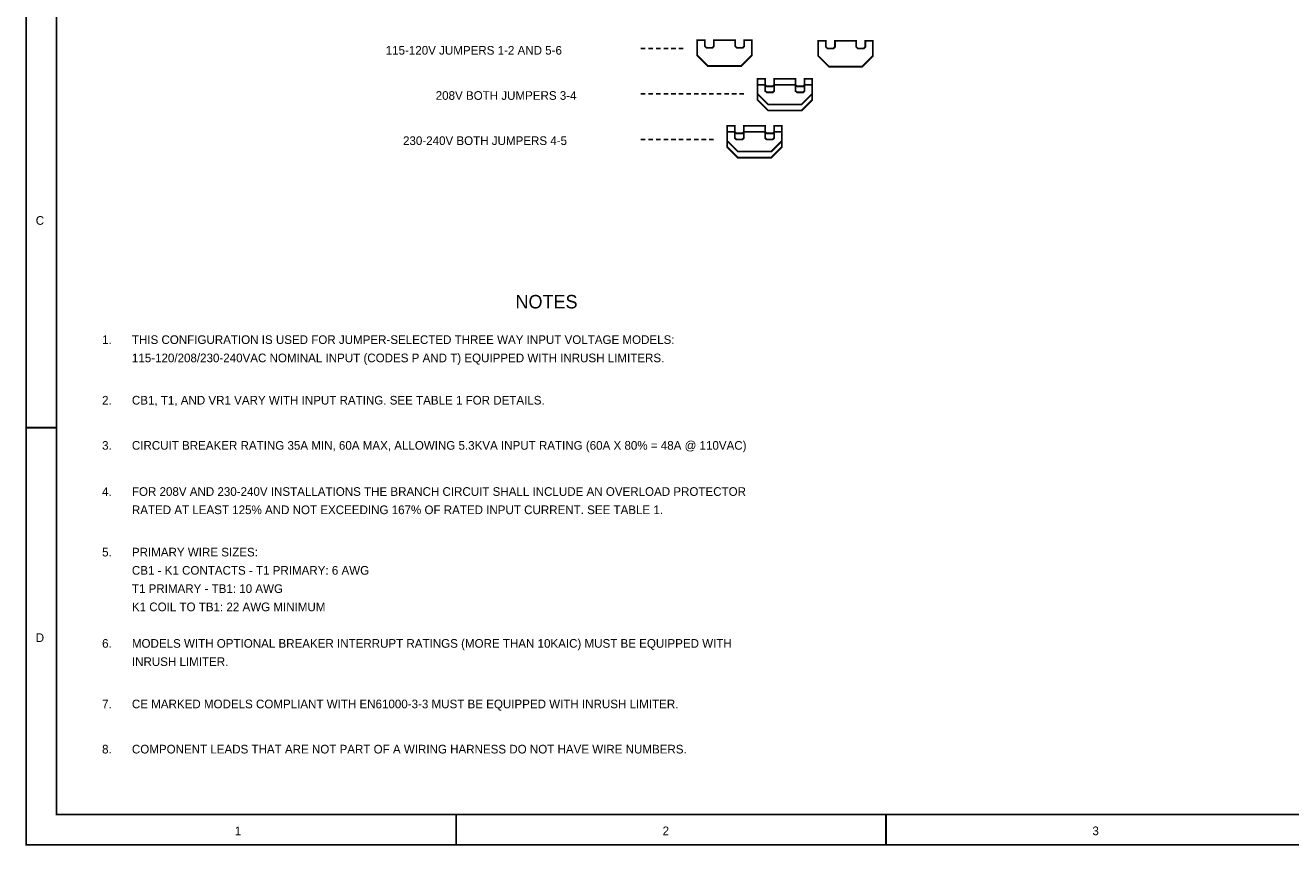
# Model space of a CAD drawing. Extents: x 0 to 17, y 0 to 11.
# Tile 1 of 49: x 0 to 8.3, y 0 to 5.4. Entities that reach past the tile are written whole.
import ezdxf

# ---------------------------------------------------------------- set-up
doc = ezdxf.new("R2010")
doc.units = 0
doc.layers.add('SHEET', color=255, linetype='CONTINUOUS')

msp = doc.modelspace()

# ---------------------------------------------------------------- linework, layer by layer
at = {"layer": 'SHEET'}
for points, const_width in [([(0.0008, 11), (17, 11), (17, 0), (0.0008, 0), (0.0008, 11)], 0.0118), ([(0.0008, 11), (0.0008, 0), (17, 0), (17, 11), (0.0008, 11), (0.0008, 11)], 0.0039), ([(0.2004, 10.7996), (16.8004, 10.7996), (16.8004, 0.1996), (0.2004, 0.1996), (0.2004, 10.7996)], 0.0118), ([(0.2004, 10.7996), (0.2004, 0.1996), (16.8004, 0.1996), (16.8004, 10.7996), (0.2004, 10.7996), (0.2004, 10.7996)], 0.0039), ([(4.4227, 5.304), (4.473, 5.304), (4.473, 5.264), (4.4829, 5.2541), (4.5229, 5.2541), (4.5328, 5.264), (4.5328, 5.304), (4.6729, 5.304), (4.6729, 5.264), (4.6828, 5.2541), (4.7228, 5.2541), (4.7327, 5.264), (4.7327, 5.304), (4.7826, 5.304), (4.7826, 5.2038), (4.7129, 5.1341), (4.4928, 5.1341), (4.4227, 5.2038), (4.4227, 5.304)], 0.0118), ([(4.4227, 5.304), (4.473, 5.304), (4.473, 5.264), (4.4829, 5.2541), (4.5229, 5.2541), (4.5328, 5.264), (4.5328, 5.304), (4.6729, 5.304), (4.6729, 5.264), (4.6828, 5.2541), (4.7228, 5.2541), (4.7327, 5.264), (4.7327, 5.304), (4.7826, 5.304), (4.7826, 5.2038), (4.7129, 5.1341), (4.4928, 5.1341), (4.4227, 5.2038), (4.4227, 5.304)], 0.0039), ([(5.2202, 5.3), (5.2701, 5.3), (5.2701, 5.26), (5.2804, 5.2497), (5.3204, 5.2497), (5.3303, 5.26), (5.3303, 5.3), (5.4701, 5.3), (5.4701, 5.26), (5.4804, 5.2497), (5.5204, 5.2497), (5.5303, 5.26), (5.5303, 5.3), (5.5802, 5.3), (5.5802, 5.1998), (5.5101, 5.1297), (5.2903, 5.1297), (5.2202, 5.1998), (5.2202, 5.3)], 0.0118), ([(5.2202, 5.3), (5.2701, 5.3), (5.2701, 5.26), (5.2804, 5.2497), (5.3204, 5.2497), (5.3303, 5.26), (5.3303, 5.3), (5.4701, 5.3), (5.4701, 5.26), (5.4804, 5.2497), (5.5204, 5.2497), (5.5303, 5.26), (5.5303, 5.3), (5.5802, 5.3), (5.5802, 5.1998), (5.5101, 5.1297), (5.2903, 5.1297), (5.2202, 5.1998), (5.2202, 5.3)], 0.0039), ([(4.8203, 5.0497), (4.8702, 5.0497), (4.8702, 5.0097), (4.8805, 4.9998), (4.9204, 4.9998), (4.9303, 5.0097), (4.9303, 5.0497), (5.0701, 5.0497), (5.0701, 5.0097), (5.0804, 4.9998), (5.1204, 4.9998), (5.1303, 5.0097), (5.1303, 5.0497), (5.1802, 5.0497), (5.1802, 4.9499), (5.1101, 4.8798), (4.8904, 4.8798), (4.8203, 4.9499), (4.8203, 5.0497)], 0.0118), ([(4.8203, 5.0097), (4.8702, 5.0097), (4.8702, 4.9697), (4.8805, 4.9598), (4.9204, 4.9598), (4.9303, 4.9697), (4.9303, 5.0097), (5.0701, 5.0097), (5.0701, 4.9697), (5.0804, 4.9598), (5.1204, 4.9598), (5.1303, 4.9697), (5.1303, 5.0097), (5.1802, 5.0097), (5.1802, 4.9099), (5.1101, 4.8398), (4.8904, 4.8398), (4.8203, 4.9099), (4.8203, 5.0097)], 0.0118), ([(4.8203, 5.0497), (4.8702, 5.0497), (4.8702, 5.0097), (4.8805, 4.9998), (4.9204, 4.9998), (4.9303, 5.0097), (4.9303, 5.0497), (5.0701, 5.0497), (5.0701, 5.0097), (5.0804, 4.9998), (5.1204, 4.9998), (5.1303, 5.0097), (5.1303, 5.0497), (5.1802, 5.0497), (5.1802, 4.9499), (5.1101, 4.8798), (4.8904, 4.8798), (4.8203, 4.9499), (4.8203, 5.0497)], 0.0039), ([(4.8203, 5.0097), (4.8702, 5.0097), (4.8702, 4.9697), (4.8805, 4.9598), (4.9204, 4.9598), (4.9303, 4.9697), (4.9303, 5.0097), (5.0701, 5.0097), (5.0701, 4.9697), (5.0804, 4.9598), (5.1204, 4.9598), (5.1303, 4.9697), (5.1303, 5.0097), (5.1802, 5.0097), (5.1802, 4.9099), (5.1101, 4.8398), (4.8904, 4.8398), (4.8203, 4.9099), (4.8203, 5.0097)], 0.0039), ([(4.6203, 4.7396), (4.6702, 4.7396), (4.6702, 4.6996), (4.6805, 4.6897), (4.7205, 4.6897), (4.7304, 4.6996), (4.7304, 4.7396), (4.8702, 4.7396), (4.8702, 4.6996), (4.8805, 4.6897), (4.9204, 4.6897), (4.9303, 4.6996), (4.9303, 4.7396), (4.9802, 4.7396), (4.9802, 4.6398), (4.9102, 4.5697), (4.6904, 4.5697), (4.6203, 4.6398), (4.6203, 4.7396)], 0.0118), ([(4.6203, 4.6996), (4.6702, 4.6996), (4.6702, 4.6596), (4.6805, 4.6497), (4.7205, 4.6497), (4.7304, 4.6596), (4.7304, 4.6996), (4.8702, 4.6996), (4.8702, 4.6596), (4.8805, 4.6497), (4.9204, 4.6497), (4.9303, 4.6596), (4.9303, 4.6996), (4.9802, 4.6996), (4.9802, 4.5998), (4.9102, 4.5297), (4.6904, 4.5297), (4.6203, 4.5998), (4.6203, 4.6996)], 0.0118), ([(4.6203, 4.7396), (4.6702, 4.7396), (4.6702, 4.6996), (4.6805, 4.6897), (4.7205, 4.6897), (4.7304, 4.6996), (4.7304, 4.7396), (4.8702, 4.7396), (4.8702, 4.6996), (4.8805, 4.6897), (4.9204, 4.6897), (4.9303, 4.6996), (4.9303, 4.7396), (4.9802, 4.7396), (4.9802, 4.6398), (4.9102, 4.5697), (4.6904, 4.5697), (4.6203, 4.6398), (4.6203, 4.7396)], 0.0039), ([(4.6203, 4.6996), (4.6702, 4.6996), (4.6702, 4.6596), (4.6805, 4.6497), (4.7205, 4.6497), (4.7304, 4.6596), (4.7304, 4.6996), (4.8702, 4.6996), (4.8702, 4.6596), (4.8805, 4.6497), (4.9204, 4.6497), (4.9303, 4.6596), (4.9303, 4.6996), (4.9802, 4.6996), (4.9802, 4.5998), (4.9102, 4.5297), (4.6904, 4.5297), (4.6203, 4.5998), (4.6203, 4.6996)], 0.0039)]:
    msp.add_lwpolyline(points, close=True, dxfattribs=dict(at, const_width=const_width))
at = {"layer": 'SHEET', "const_width": 0.0118}
for points in [[(4.0504, 5.2497), (4.0817, 5.2497)], [(4.1003, 5.2497), (4.1316, 5.2497)], [(4.1502, 5.2497), (4.1815, 5.2497)], [(4.2005, 5.2497), (4.2314, 5.2497)], [(4.2504, 5.2497), (4.2817, 5.2497)], [(4.3003, 5.2497), (4.3316, 5.2497)], [(4.0504, 4.9499), (4.0817, 4.9499)], [(4.1003, 4.9499), (4.1316, 4.9499)], [(4.1502, 4.9499), (4.1815, 4.9499)], [(4.2005, 4.9499), (4.2314, 4.9499)], [(4.2504, 4.9499), (4.2817, 4.9499)], [(4.3003, 4.9499), (4.3316, 4.9499)], [(4.3502, 4.9499), (4.3815, 4.9499)], [(4.4005, 4.9499), (4.4318, 4.9499)], [(4.4504, 4.9499), (4.4817, 4.9499)], [(4.5003, 4.9499), (4.5316, 4.9499)], [(4.5502, 4.9499), (4.5815, 4.9499)], [(4.6005, 4.9499), (4.6318, 4.9499)], [(4.6504, 4.9499), (4.6817, 4.9499)], [(4.7003, 4.9499), (4.7316, 4.9499)], [(4.0504, 4.6497), (4.0817, 4.6497)], [(4.1003, 4.6497), (4.1316, 4.6497)], [(4.1502, 4.6497), (4.1815, 4.6497)], [(4.2005, 4.6497), (4.2314, 4.6497)], [(4.2504, 4.6497), (4.2817, 4.6497)], [(4.3003, 4.6497), (4.3316, 4.6497)], [(4.3502, 4.6497), (4.3815, 4.6497)], [(4.4005, 4.6497), (4.4318, 4.6497)], [(4.4504, 4.6497), (4.4817, 4.6497)], [(4.5003, 4.6497), (4.5316, 4.6497)], [(0.0004, 2.75), (0.2004, 2.75)], [(2.8339, 0), (2.8339, 0.2)], [(5.6669, 0), (5.6669, 0.2)]]:
    msp.add_lwpolyline(points, dxfattribs=at)

# ---------------------------------------------------------------- texts
at = {"layer": 'SHEET'}
for s, height, p in [('115-120V JUMPERS 1-2 AND 5-6', 0.057028, (2.3697, 5.2085)), ('208V BOTH JUMPERS 3-4', 0.057028, (2.6992, 4.9107)), ('230-240V BOTH JUMPERS 4-5', 0.057028, (2.4838, 4.6129)), ('C', 0.057, (0.0634, 4.087)), ('NOTES', 0.08871, (3.2251, 3.5357)), ('1.', 0.05703, (0.5006, 3.3013)), ('THIS CONFIGURATION IS USED FOR JUMPER-SELECTED THREE WAY INPUT VOLTAGE MODELS:', 0.057028, (0.697, 3.3013)), ('115-120/208/230-240VAC NOMINAL INPUT (CODES P AND T) EQUIPPED WITH INRUSH LIMITERS.', 0.057028, (0.697, 3.1809)), ('2.', 0.05703, (0.5006, 2.9021)), ('CB1, T1, AND VR1 VARY WITH INPUT RATING. SEE TABLE 1 FOR DETAILS.', 0.057028, (0.697, 2.9021)), ('3.', 0.05703, (0.5006, 2.6043)), ('CIRCUIT BREAKER RATING 35A MIN, 60A MAX, ALLOWING 5.3KVA INPUT RATING (60A X 80% = 48A @ 110VAC)', 0.057028, (0.697, 2.6043)), ('4.', 0.05703, (0.5006, 2.3001)), ('FOR 208V AND 230-240V INSTALLATIONS THE BRANCH CIRCUIT SHALL INCLUDE AN OVERLOAD PROTECTOR ', 0.057028, (0.697, 2.3001)), ('RATED AT LEAST 125% AND NOT EXCEEDING 167% OF RATED INPUT CURRENT. SEE TABLE 1.', 0.057028, (0.697, 2.1797)), ('5.', 0.05703, (0.5006, 1.9009)), ('PRIMARY WIRE SIZES:', 0.057028, (0.697, 1.9009)), ('CB1 - K1 CONTACTS - T1 PRIMARY: 6 AWG', 0.057028, (0.697, 1.7805)), ('T1 PRIMARY - TB1: 10 AWG', 0.057028, (0.697, 1.6601)), ('K1 COIL TO TB1: 22 AWG MINIMUM', 0.057028, (0.697, 1.5397)), ('D', 0.057, (0.0634, 1.337)), ('6.', 0.05703, (0.5006, 1.299)), ('MODELS WITH OPTIONAL BREAKER INTERRUPT RATINGS (MORE THAN 10KAIC) MUST BE EQUIPPED WITH ', 0.057028, (0.697, 1.299)), ('INRUSH LIMITER.', 0.057028, (0.697, 1.1786)), ('7.', 0.05703, (0.5006, 0.8998)), ('CE MARKED MODELS COMPLIANT WITH EN61000-3-3 MUST BE EQUIPPED WITH INRUSH LIMITER.', 0.057028, (0.697, 0.8998)), ('8.', 0.05703, (0.5006, 0.602)), ('COMPONENT LEADS THAT ARE NOT PART OF A WIRING HARNESS DO NOT HAVE WIRE NUMBERS.', 0.057028, (0.697, 0.602)), ('1', 0.057, (1.375, 0.0634)), ('2', 0.057, (4.1946, 0.0634)), ('3', 0.057, (7.0268, 0.0634))]:
    msp.add_text(s, height=height, dxfattribs=at).set_placement(p)

doc.saveas('drawing.dxf')
